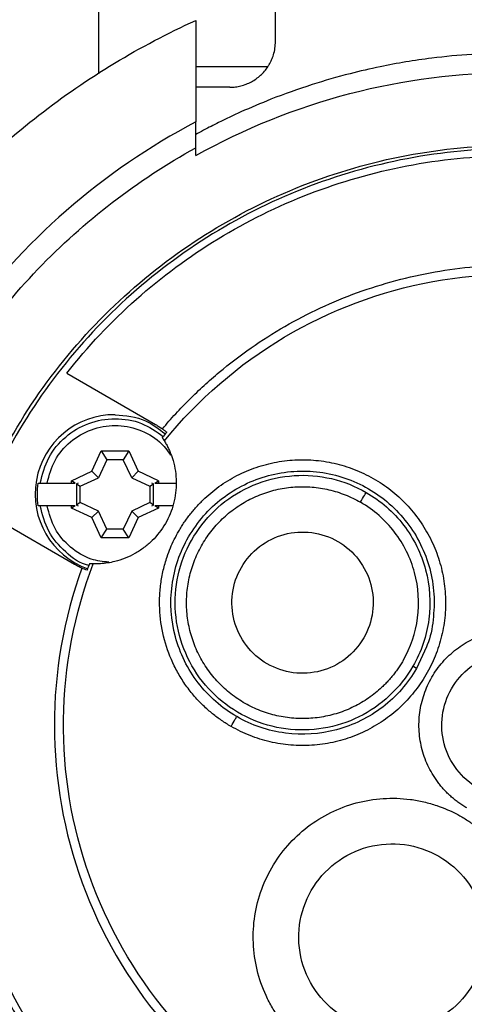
# Model space of a CAD drawing. Header units: inches. Extents: x 0 to 22, y 0 to 17.
# Tile 5 of 20: x 1.1 to 1.9, y 8.9 to 10.6. Entities that reach past the tile are written whole.
import ezdxf

# ---------------------------------------------------------------- set-up
doc = ezdxf.new("R2010")
doc.units = ezdxf.units.IN
doc.header["$LTSCALE"] = 2
doc.header["$MEASUREMENT"] = 0
doc.linetypes.add('SLD-Solid', pattern=[0])
doc.layers.add('DIMENSIONS', color=140, linetype='SLD-Solid', lineweight=25)
doc.styles.add('SLDTEXTSTYLE0', font='GOTHIC.TTF', dxfattribs={"width": 0.913})
doc.dimstyles.new('SLDDIMSTYLE0', dxfattribs={"dimtxt": 0.25, "dimasz": 0.3, "dimexe": 0, "dimexo": 0.0625, "dimgap": 0.0625, "dimtad": 0, "dimtih": 1, "dimtoh": 1, "dimrnd": 1e-09, "dimzin": 12, "dimdsep": 46, "dimtxsty": 'SLDTEXTSTYLE0', "dimsah": 1, "dimcen": 0, "dimadec": 0, "dimazin": 3, "dimtfac": 1, "dimtofl": 0, "dimtmove": 0, "dimatfit": 3, "dimfxl": 0, "dimfrac": 2, "dimtolj": 1, "dimtzin": 12, "dimarcsym": 0})

# ---------------------------------------------------------------- blocks, each defined once
blk = doc.blocks.new('_D')
at = {"layer": 'DIMENSIONS'}
for p, q in [((2.6453, 8.174), (3.2462, 7.1098)), ((3.2462, 7.1098), (3.7462, 7.1098)), ((3.9347, 7.1098), (3.8585, 7.1098)), ((3.8585, 7.1098), (3.8585, 6.713)), ((4.5812, 7.1098), (4.6574, 7.1098)), ((4.6574, 7.1098), (4.6574, 6.713)), ((3.8585, 6.713), (3.9347, 6.713)), ((4.6574, 6.713), (4.5812, 6.713))]:
    blk.add_line(p, q, dxfattribs=at)
blk.add_solid([(2.6453, 8.174), (2.7405, 7.8833), (2.845, 7.9423)], dxfattribs=at)
at = {"layer": 'DIMENSIONS', "char_height": 0.25, "attachment_point": 1, "style": 'SLDTEXTSTYLE0'}
for s, insert in [('%%c', (3.7462, 7.4799)), ('2.67', (4.1232, 7.4799)), ('67.9', (3.9347, 7.0323))]:
    blk.add_mtext(s, dxfattribs=dict(at, insert=insert))

msp = doc.modelspace()

# ---------------------------------------------------------------- linework, layer by layer
for p, q in [((1.2696, 10.4631), (1.2696, 10.8733)), ((1.5747, 10.519), (1.5747, 10.6095)), ((1.4369, 10.5555), (1.4369, 10.3803)), ((1.5616, 10.4755), (1.4369, 10.4755)), ((1.4959, 10.4402), (1.4369, 10.4402)), ((1.4369, 10.322), (1.4369, 10.3355)), ((1.2142, 9.9461), (1.3675, 9.8575)), ((1.2575, 9.7766), (1.2738, 9.8117)), ((1.2738, 9.8117), (1.3214, 9.8117)), ((1.2738, 9.8117), (1.2834, 9.7966)), ((1.3214, 9.8117), (1.3118, 9.7966)), ((1.3214, 9.8117), (1.3377, 9.7766)), ((1.2834, 9.7966), (1.2689, 9.7653)), ((1.3118, 9.7966), (1.2834, 9.7966)), ((1.3264, 9.7653), (1.3118, 9.7966)), ((1.2225, 9.7603), (1.2575, 9.7766)), ((1.2689, 9.7653), (1.2575, 9.7766)), ((1.3377, 9.7766), (1.3264, 9.7653)), ((1.3728, 9.7603), (1.3377, 9.7766)), ((1.1802, 9.7562), (1.2225, 9.7562)), ((1.2225, 9.7562), (1.2225, 9.7603)), ((1.2289, 9.7562), (1.2225, 9.7603)), ((1.2225, 9.7562), (1.2289, 9.7562)), ((1.2339, 9.7562), (1.231, 9.7548)), ((1.231, 9.7548), (1.2375, 9.7507)), ((1.231, 9.7548), (1.231, 9.7181)), ((1.2375, 9.7507), (1.2689, 9.7653)), ((1.2375, 9.7223), (1.2375, 9.7507)), ((1.3264, 9.7653), (1.3578, 9.7507)), ((1.3578, 9.7507), (1.3642, 9.7548)), ((1.3578, 9.7507), (1.3578, 9.7223)), ((1.3642, 9.7548), (1.3614, 9.7562)), ((1.3642, 9.7181), (1.3642, 9.7548)), ((1.3663, 9.7562), (1.3728, 9.7603)), ((1.3663, 9.7562), (1.3728, 9.7562)), ((1.3728, 9.7603), (1.3728, 9.7562)), ((1.3728, 9.7562), (1.4031, 9.7562)), ((1.2225, 9.7168), (1.1802, 9.7168)), ((1.2225, 9.7127), (1.2225, 9.7168)), ((1.2289, 9.7168), (1.2225, 9.7127)), ((1.2289, 9.7168), (1.2225, 9.7168)), ((1.2375, 9.7223), (1.231, 9.7181)), ((1.231, 9.7181), (1.2339, 9.7168)), ((1.2689, 9.7077), (1.2375, 9.7223)), ((1.3578, 9.7223), (1.3264, 9.7077)), ((1.3642, 9.7181), (1.3578, 9.7223)), ((1.3614, 9.7168), (1.3642, 9.7181)), ((1.3728, 9.7127), (1.3663, 9.7168)), ((1.3728, 9.7168), (1.3663, 9.7168)), ((1.3728, 9.7168), (1.3728, 9.7127)), ((1.3971, 9.7168), (1.3728, 9.7168)), ((1.2277, 9.6155), (1.0744, 9.704)), ((1.2575, 9.6964), (1.2225, 9.7127)), ((1.2575, 9.6964), (1.2689, 9.7077)), ((1.2834, 9.6764), (1.2689, 9.7077)), ((1.3264, 9.7077), (1.3118, 9.6764)), ((1.3264, 9.7077), (1.3377, 9.6964)), ((1.3728, 9.7127), (1.3377, 9.6964)), ((1.2738, 9.6613), (1.2575, 9.6964)), ((1.3377, 9.6964), (1.3214, 9.6613)), ((1.2738, 9.6613), (1.2834, 9.6764)), ((1.3118, 9.6764), (1.2834, 9.6764)), ((1.3214, 9.6613), (1.3118, 9.6764)), ((1.3214, 9.6613), (1.2738, 9.6613)), ((1.8355, 9.4734), (1.8184, 9.4358)), ((1.8184, 9.4358), (1.8121, 9.4395))]:
    msp.add_line(p, q)
msp.add_arc((1.2967, 9.7372), 0.1371, 89.6104, 250.456)
for points, knots in [([(1.0121, 8.4246), (0.9399, 8.5018), (0.8768, 8.5876), (0.7727, 8.7716), (0.7316, 8.8698), (0.6737, 9.0731), (0.6568, 9.1782), (0.6483, 9.3894), (0.6566, 9.4955), (0.6979, 9.7028), (0.7309, 9.804), (0.8198, 9.9958), (0.8757, 10.0864), (1.0072, 10.252), (1.0828, 10.3269), (1.2495, 10.4569), (1.3406, 10.512), (1.4369, 10.5555)], [0, 0, 0, 0, 0.125, 0.125, 0.25, 0.25, 0.375, 0.375, 0.5, 0.5, 0.625, 0.625, 0.75, 0.75, 0.875, 0.875, 1, 1, 1, 1]), ([(1.5616, 10.4755), (1.5624, 10.4769), (1.5641, 10.4795), (1.5663, 10.4835), (1.5682, 10.4877), (1.5699, 10.4919), (1.5721, 10.4985), (1.5742, 10.5076), (1.5745, 10.5152), (1.5747, 10.519)], [0, 0, 0, 0, 0.093258, 0.188202, 0.284955, 0.383635, 0.484355, 0.740079, 1, 1, 1, 1]), ([(2.5392, 10.3584), (2.5338, 10.3614), (2.5231, 10.3672), (2.507, 10.3754), (2.4913, 10.3832), (2.476, 10.3906), (2.461, 10.3975), (2.4465, 10.4039), (2.4324, 10.41), (2.4186, 10.4156), (2.4054, 10.4209), (2.3925, 10.4258), (2.3802, 10.4304), (2.3682, 10.4346), (2.3568, 10.4386), (2.3458, 10.4423), (2.3353, 10.4456), (2.3253, 10.4488), (2.3157, 10.4517), (2.3067, 10.4543), (2.2982, 10.4567), (2.2901, 10.459), (2.2826, 10.461), (2.2756, 10.4628), (2.2691, 10.4645), (2.2631, 10.466), (2.2576, 10.4673), (2.2527, 10.4685), (2.2483, 10.4695), (2.2444, 10.4704), (2.241, 10.4712), (2.2381, 10.4719), (2.2358, 10.4724), (2.234, 10.4728), (2.1874, 10.4829), (2.1058, 10.4956), (1.9983, 10.5006), (1.9152, 10.4979), (1.8374, 10.4904), (1.7671, 10.4787), (1.6983, 10.4628), (1.6349, 10.4445), (1.5721, 10.4221), (1.5188, 10.3995), (1.4804, 10.3813), (1.4545, 10.368), (1.4415, 10.3609), (1.4369, 10.3584)], [0, 0, 0, 0, 0.017249, 0.033906, 0.04998, 0.06548, 0.080416, 0.094795, 0.108626, 0.121915, 0.13467, 0.146898, 0.158603, 0.169793, 0.180473, 0.190646, 0.200319, 0.209495, 0.218178, 0.226371, 0.234079, 0.241303, 0.248047, 0.254313, 0.260103, 0.26542, 0.270265, 0.27464, 0.278545, 0.281983, 0.284954, 0.28746, 0.2895, 0.291077, 0.292189, 0.412014, 0.499958, 0.562223, 0.620641, 0.69725, 0.743156, 0.802595, 0.869168, 0.919683, 0.958589, 0.985465, 1, 1, 1, 1]), ([(1.4369, 10.322), (1.5206, 10.3689), (1.6104, 10.405), (1.7961, 10.4535), (1.8921, 10.4658), (2.084, 10.4658), (2.18, 10.4535), (2.3657, 10.405), (2.4555, 10.3689), (2.5392, 10.322)], [0, 0, 0, 0, 0.25, 0.25, 0.5, 0.5, 0.75, 0.75, 1, 1, 1, 1]), ([(1.4959, 10.4402), (1.4976, 10.4403), (1.5008, 10.4403), (1.5056, 10.4408), (1.5104, 10.4415), (1.5167, 10.4429), (1.5245, 10.4454), (1.5333, 10.4494), (1.5416, 10.4546), (1.5491, 10.4607), (1.556, 10.4676), (1.5597, 10.4729), (1.5616, 10.4755)], [0, 0, 0, 0, 0.062589, 0.124974, 0.187394, 0.250088, 0.374933, 0.500058, 0.624903, 0.750029, 0.874944, 1, 1, 1, 1]), ([(1.4369, 10.3803), (1.3568, 10.3379), (1.2816, 10.2863), (1.145, 10.1673), (1.0836, 10.0998), (0.9779, 9.9527), (0.9335, 9.8731), (0.8641, 9.7057), (0.8391, 9.618), (0.8098, 9.4392), (0.8055, 9.3481), (0.8178, 9.1674), (0.8344, 9.0777), (0.8877, 8.9045), (0.9244, 8.8211), (1.0158, 8.6646), (1.0705, 8.5917), (1.1329, 8.526)], [0, 0, 0, 0, 0.125, 0.125, 0.25, 0.25, 0.375, 0.375, 0.5, 0.5, 0.625, 0.625, 0.75, 0.75, 0.875, 0.875, 1, 1, 1, 1]), ([(1.4369, 10.3355), (1.4369, 10.3429), (1.4369, 10.3578), (1.4369, 10.3727), (1.4369, 10.3803)], [0, 0, 0, 0, 0.495575, 1, 1, 1, 1]), ([(1.7467, 8.224), (1.6342, 8.2483), (1.5255, 8.2899), (1.3253, 8.4035), (1.2339, 8.4756), (1.0767, 8.6437), (1.011, 8.7398), (0.9112, 8.9472), (0.8771, 9.0585), (0.8437, 9.2863), (0.8443, 9.4027), (0.8804, 9.63), (0.9157, 9.7409), (1.018, 9.9472), (1.0848, 10.0425), (1.2439, 10.2088), (1.3361, 10.2798), (1.4369, 10.3355)], [0, 0, 0, 0, 0.125, 0.125, 0.25, 0.25, 0.375, 0.375, 0.5, 0.5, 0.625, 0.625, 0.75, 0.75, 0.875, 0.875, 1, 1, 1, 1]), ([(1.8463, 8.346), (1.8401, 8.3469), (1.8277, 8.3487), (1.8092, 8.3519), (1.7907, 8.3555), (1.7724, 8.3593), (1.7541, 8.3635), (1.7359, 8.3681), (1.7178, 8.373), (1.6997, 8.3782), (1.6818, 8.3838), (1.6402, 8.3976), (1.576, 8.4229), (1.4922, 8.4655), (1.4127, 8.5158), (1.3136, 8.5923), (1.2037, 8.705), (1.0995, 8.8622), (1.0264, 9.0362), (0.987, 9.2207), (0.9827, 9.4093), (1.0137, 9.5955), (1.0788, 9.7726), (1.1757, 9.9344), (1.3011, 10.0754), (1.4506, 10.1905), (1.6189, 10.2757), (1.8002, 10.3281), (1.9881, 10.3457), (2.1759, 10.3281), (2.3572, 10.2757), (2.5255, 10.1905), (2.675, 10.0754), (2.8004, 9.9344), (2.8974, 9.7726), (2.9624, 9.5955), (2.9934, 9.4093), (2.9891, 9.2207), (2.9497, 9.0362), (2.8766, 8.8622), (2.7724, 8.705), (2.6626, 8.5923), (2.5634, 8.5158), (2.4839, 8.4655), (2.4001, 8.4229), (2.3301, 8.3953), (2.2765, 8.3781), (2.2403, 8.3679), (2.2038, 8.3592), (2.167, 8.3517), (2.1422, 8.3479), (2.1298, 8.346)], [0, 0, 0, 0, 0.0031351, 0.0062659, 0.0093935, 0.0125189, 0.0156433, 0.0187678, 0.0218934, 0.0250213, 0.0281526, 0.0312884, 0.0469253, 0.0625658, 0.0782027, 0.0938432, 0.125086, 0.1563289, 0.1875718, 0.2188147, 0.2500576, 0.2813005, 0.3125434, 0.3437862, 0.3750291, 0.406272, 0.4375149, 0.4687578, 0.5000007, 0.5312436, 0.5624864, 0.5937293, 0.6249722, 0.6562151, 0.687458, 0.7187009, 0.7499438, 0.7811867, 0.8124295, 0.8436724, 0.8749153, 0.9061582, 0.9217951, 0.9374356, 0.9530725, 0.968713, 0.9749786, 0.9812313, 0.9874799, 0.9937332, 1, 1, 1, 1]), ([(2.1261, 8.3511), (2.1322, 8.352), (2.1446, 8.3538), (2.1631, 8.3569), (2.1814, 8.3604), (2.1997, 8.3642), (2.2179, 8.3683), (2.2361, 8.3728), (2.2541, 8.3776), (2.2721, 8.3828), (2.29, 8.3883), (2.3314, 8.4019), (2.3954, 8.4269), (2.4789, 8.4691), (2.5582, 8.5189), (2.657, 8.5949), (2.7667, 8.7068), (2.8707, 8.8631), (2.9438, 9.0361), (2.9833, 9.2197), (2.9879, 9.4075), (2.9574, 9.5928), (2.8928, 9.7691), (2.7964, 9.9303), (2.6717, 10.0708), (2.523, 10.1854), (2.3555, 10.2704), (2.175, 10.3225), (1.9881, 10.3401), (1.8011, 10.3225), (1.6207, 10.2704), (1.4531, 10.1854), (1.3044, 10.0708), (1.1797, 9.9303), (1.0833, 9.7691), (1.0188, 9.5928), (0.9882, 9.4075), (0.9928, 9.2197), (1.0323, 9.0361), (1.1054, 8.8631), (1.2095, 8.7068), (1.3191, 8.5949), (1.4179, 8.5189), (1.4972, 8.4691), (1.5807, 8.4269), (1.6505, 8.3996), (1.704, 8.3826), (1.74, 8.3726), (1.7764, 8.364), (1.813, 8.3567), (1.8377, 8.353), (1.85, 8.3511)], [0, 0, 0, 0, 0.003135, 0.006266, 0.009394, 0.012519, 0.015643, 0.018768, 0.021893, 0.025021, 0.028153, 0.031288, 0.046925, 0.062566, 0.078203, 0.093843, 0.125086, 0.156329, 0.187572, 0.218815, 0.250058, 0.281301, 0.312543, 0.343786, 0.375029, 0.406272, 0.437515, 0.468758, 0.500001, 0.531244, 0.562486, 0.593729, 0.624972, 0.656215, 0.687458, 0.718701, 0.749944, 0.781187, 0.812429, 0.843672, 0.874915, 0.906158, 0.921795, 0.937435, 0.953072, 0.968713, 0.974979, 0.981231, 0.98748, 0.993733, 1, 1, 1, 1]), ([(1.2142, 9.9461), (1.2504, 9.9921), (1.2907, 10.0349), (1.3783, 10.1127), (1.4256, 10.1477), (1.5256, 10.2087), (1.5783, 10.2347), (1.6876, 10.277), (1.7441, 10.2932), (1.8591, 10.3154), (1.9177, 10.3213), (2.0348, 10.3228), (2.0934, 10.3182), (2.209, 10.2988), (2.2659, 10.2839), (2.3761, 10.2443), (2.4295, 10.2195), (2.5309, 10.161), (2.579, 10.1271), (2.6685, 10.0515), (2.7098, 10.0096), (2.7844, 9.9193), (2.8176, 9.8708), (2.875, 9.7686), (2.8991, 9.715), (2.9374, 9.6043), (2.9516, 9.5472), (2.9696, 9.4315), (2.9734, 9.3728), (2.9706, 9.2557), (2.964, 9.1972), (2.9404, 9.0825), (2.9235, 9.0261), (2.9017, 8.9718)], [0, 0, 0, 0, 0.0625, 0.0625, 0.125, 0.125, 0.1875, 0.1875, 0.25, 0.25, 0.3125, 0.3125, 0.375, 0.375, 0.4375, 0.4375, 0.5, 0.5, 0.5625, 0.5625, 0.625, 0.625, 0.6875, 0.6875, 0.75, 0.75, 0.8125, 0.8125, 0.875, 0.875, 0.9375, 0.9375, 1, 1, 1, 1]), ([(1.3795, 9.8498), (1.3832, 9.8542), (1.3907, 9.863), (1.4023, 9.8759), (1.4142, 9.8885), (1.4263, 9.9009), (1.4387, 9.913), (1.4513, 9.9248), (1.4643, 9.9364), (1.4906, 9.9589), (1.532, 9.9906), (1.5905, 10.0278), (1.6521, 10.0598), (1.7376, 10.0951), (1.8497, 10.1251), (1.9884, 10.1372), (2.1271, 10.125), (2.2616, 10.0889), (2.3877, 10.0301), (2.5018, 9.9503), (2.6002, 9.8518), (2.6801, 9.7378), (2.739, 9.6117), (2.7691, 9.4996), (2.7813, 9.4079), (2.7843, 9.3386), (2.7814, 9.2693), (2.7739, 9.2119), (2.7649, 9.1665), (2.7567, 9.1328), (2.7471, 9.0995), (2.7395, 9.0777), (2.7357, 9.0668)], [0, 0, 0, 0, 0.007831, 0.015651, 0.023465, 0.031274, 0.039084, 0.046899, 0.05472, 0.062554, 0.093816, 0.125089, 0.156352, 0.187624, 0.2501, 0.312575, 0.375051, 0.437526, 0.500002, 0.562477, 0.624953, 0.687428, 0.749904, 0.81238, 0.843642, 0.874915, 0.906177, 0.93745, 0.953101, 0.968723, 0.984346, 1, 1, 1, 1]), ([(1.3828, 9.8291), (1.4406, 9.9003), (1.5111, 9.9613), (1.6689, 10.055), (1.7562, 10.0877), (1.9366, 10.1211), (2.0298, 10.1217), (2.2107, 10.0905), (2.2983, 10.0588), (2.4573, 9.9671), (2.5286, 9.907), (2.646, 9.766), (2.6921, 9.685), (2.7534, 9.512), (2.7687, 9.42), (2.7664, 9.2365), (2.7489, 9.145), (2.7161, 9.0593)], [0, 0, 0, 0, 0.125, 0.125, 0.25, 0.25, 0.375, 0.375, 0.5, 0.5, 0.625, 0.625, 0.75, 0.75, 0.875, 0.875, 1, 1, 1, 1]), ([(1.2976, 9.8743), (1.316, 9.8726), (1.3483, 9.8697), (1.3735, 9.8497), (1.3845, 9.841)], [0, 0, 0, 0, 0.5672939, 1, 1, 1, 1]), ([(1.1683, 9.7562), (1.1722, 9.7712), (1.18, 9.8014), (1.2107, 9.8378), (1.2512, 9.8618), (1.2975, 9.8699), (1.3438, 9.8625), (1.3688, 9.8453), (1.381, 9.8368)], [0, 0, 0, 0, 0.168002, 0.336005, 0.504007, 0.672009, 0.840011, 1, 1, 1, 1]), ([(1.1802, 9.7562), (1.1839, 9.7697), (1.1913, 9.7967), (1.2193, 9.8292), (1.2558, 9.8506), (1.2977, 9.8581), (1.3392, 9.8504), (1.3736, 9.8319), (1.3877, 9.8124), (1.3937, 9.8043)], [0, 0, 0, 0, 0.148791, 0.297582, 0.446372, 0.595163, 0.743954, 0.892745, 1, 1, 1, 1]), ([(1.3795, 9.8498), (1.3807, 9.8489), (1.3833, 9.847), (1.3857, 9.845), (1.3869, 9.844)], [0, 0, 0, 0, 0.501153, 1, 1, 1, 1]), ([(1.3828, 9.8291), (1.384, 9.8269), (1.3866, 9.8226), (1.3899, 9.8159), (1.393, 9.8091), (1.3956, 9.8021), (1.399, 9.7914), (1.4022, 9.7767), (1.4037, 9.758), (1.4027, 9.7392), (1.398, 9.7146), (1.386, 9.6854), (1.3667, 9.6605), (1.3478, 9.6442), (1.3321, 9.6339), (1.3151, 9.6258), (1.2992, 9.6207), (1.2849, 9.6179), (1.2725, 9.6165), (1.2642, 9.6165), (1.26, 9.6165)], [0, 0, 0, 0, 0.025087, 0.050072, 0.075026, 0.100022, 0.125133, 0.187624, 0.250187, 0.312678, 0.375242, 0.500013, 0.624784, 0.687275, 0.749839, 0.812329, 0.874893, 0.916635, 0.958226, 1, 1, 1, 1]), ([(1.3792, 9.8347), (1.3798, 9.8337), (1.381, 9.8319), (1.3822, 9.83), (1.3828, 9.8291)], [0, 0, 0, 0, 0.502955, 1, 1, 1, 1]), ([(1.4076, 9.673), (1.4091, 9.6756), (1.4122, 9.6809), (1.4172, 9.6885), (1.4225, 9.6959), (1.428, 9.7031), (1.4337, 9.7101), (1.4398, 9.7169), (1.4461, 9.7235), (1.4591, 9.7361), (1.4804, 9.7534), (1.5119, 9.7718), (1.5457, 9.7855), (1.5811, 9.7941), (1.6175, 9.7974), (1.6539, 9.7953), (1.6896, 9.7879), (1.7238, 9.7753), (1.7559, 9.7579), (1.785, 9.7359), (1.8106, 9.7099), (1.832, 9.6804), (1.849, 9.6481), (1.861, 9.6137), (1.8679, 9.5778), (1.8693, 9.5414), (1.8655, 9.5051), (1.8563, 9.4698), (1.8421, 9.4362), (1.823, 9.4051), (1.7997, 9.3771), (1.7725, 9.3528), (1.742, 9.3328), (1.7089, 9.3175), (1.6739, 9.3071), (1.6378, 9.3021), (1.6013, 9.3024), (1.5712, 9.3071), (1.5478, 9.3135), (1.5307, 9.3195), (1.514, 9.3268), (1.5033, 9.3326), (1.498, 9.3356)], [0, 0, 0, 0, 0.007854, 0.015676, 0.023477, 0.031269, 0.039061, 0.046864, 0.054689, 0.062547, 0.093785, 0.125041, 0.156279, 0.187535, 0.218773, 0.250029, 0.281267, 0.312523, 0.343761, 0.375017, 0.406255, 0.437511, 0.468749, 0.500005, 0.531243, 0.562499, 0.593737, 0.624993, 0.656231, 0.687487, 0.718725, 0.749981, 0.781219, 0.812475, 0.843713, 0.874969, 0.906207, 0.937463, 0.953137, 0.968727, 0.98432, 1, 1, 1, 1]), ([(1.8121, 9.4395), (1.8013, 9.4208), (1.7877, 9.4037), (1.7562, 9.3741), (1.7382, 9.3617), (1.6995, 9.3426), (1.6787, 9.3359), (1.6361, 9.3289), (1.6142, 9.3285), (1.5714, 9.3341), (1.5504, 9.3401), (1.511, 9.358), (1.4927, 9.3698), (1.4602, 9.3983), (1.4461, 9.4149), (1.4233, 9.4516), (1.4146, 9.4717), (1.4034, 9.5134), (1.4009, 9.5351), (1.4023, 9.5783), (1.4062, 9.5998), (1.4201, 9.6407), (1.4301, 9.6601), (1.4553, 9.6952), (1.4704, 9.7109), (1.5047, 9.7372), (1.5238, 9.7478), (1.5642, 9.763), (1.5856, 9.7676), (1.6287, 9.7705), (1.6505, 9.7687), (1.6925, 9.7589), (1.7128, 9.7508), (1.7315, 9.74)], [0, 0, 0, 0, 0.0625, 0.0625, 0.125, 0.125, 0.1875, 0.1875, 0.25, 0.25, 0.3125, 0.3125, 0.375, 0.375, 0.4375, 0.4375, 0.5, 0.5, 0.5625, 0.5625, 0.625, 0.625, 0.6875, 0.6875, 0.75, 0.75, 0.8125, 0.8125, 0.875, 0.875, 0.9375, 0.9375, 1, 1, 1, 1]), ([(1.4246, 9.6632), (1.4328, 9.6756), (1.4491, 9.7006), (1.4823, 9.731), (1.5203, 9.7547), (1.5623, 9.7705), (1.6066, 9.7778), (1.6514, 9.7764), (1.6951, 9.7662), (1.7359, 9.7477), (1.7724, 9.7215), (1.8031, 9.6888), (1.8268, 9.6507), (1.8425, 9.6087), (1.85, 9.5644), (1.8479, 9.5198), (1.8426, 9.4889), (1.8359, 9.4744), (1.8355, 9.4734)], [0, 0, 0, 0, 0.066338, 0.132675, 0.199013, 0.26535, 0.331688, 0.398025, 0.464363, 0.530701, 0.597038, 0.663376, 0.729713, 0.796051, 0.862389, 0.928726, 0.995064, 1, 1, 1, 1]), ([(1.1683, 9.7562), (1.1684, 9.7562), (1.1686, 9.7562), (1.1695, 9.7562), (1.1708, 9.7562), (1.1725, 9.7562), (1.1748, 9.7562), (1.1774, 9.7562), (1.1792, 9.7562), (1.1802, 9.7562)], [0, 0, 0, 0, 0.122533, 0.251724, 0.387667, 0.530433, 0.680066, 0.836587, 1, 1, 1, 1]), ([(1.7951, 9.4493), (1.7936, 9.4469), (1.7908, 9.442), (1.7861, 9.435), (1.7811, 9.4282), (1.7759, 9.4216), (1.7704, 9.4152), (1.7646, 9.4091), (1.7535, 9.3983), (1.736, 9.3841), (1.7105, 9.3691), (1.6831, 9.358), (1.6543, 9.3511), (1.6248, 9.3484), (1.5953, 9.3501), (1.5663, 9.3561), (1.5385, 9.3663), (1.5125, 9.3804), (1.4889, 9.3983), (1.4682, 9.4194), (1.4508, 9.4433), (1.437, 9.4695), (1.4273, 9.4974), (1.4217, 9.5265), (1.4205, 9.5561), (1.4236, 9.5855), (1.4311, 9.6141), (1.4426, 9.6414), (1.4581, 9.6666), (1.477, 9.6894), (1.4991, 9.709), (1.5238, 9.7253), (1.5507, 9.7377), (1.5791, 9.7461), (1.6084, 9.7502), (1.638, 9.7499), (1.6623, 9.7461), (1.6813, 9.7409), (1.6952, 9.736), (1.7088, 9.7301), (1.7174, 9.7254), (1.7217, 9.723)], [0, 0, 0, 0, 0.008972, 0.017905, 0.026816, 0.035719, 0.044631, 0.053568, 0.062546, 0.093781, 0.12504, 0.156276, 0.187534, 0.21877, 0.250028, 0.281264, 0.312522, 0.343758, 0.375016, 0.406252, 0.437511, 0.468746, 0.500005, 0.53124, 0.562499, 0.593734, 0.624993, 0.656228, 0.687487, 0.718722, 0.749981, 0.781216, 0.812475, 0.843711, 0.874969, 0.906205, 0.937463, 0.953136, 0.968726, 0.984319, 1, 1, 1, 1]), ([(1.7217, 9.723), (1.7242, 9.7273), (1.7267, 9.7316), (1.7303, 9.7379), (1.7314, 9.7398), (1.7315, 9.74)], [0, 0, 0, 0, 0.5, 0.5, 1, 1, 1, 1]), ([(1.7315, 9.74), (1.7565, 9.7256), (1.7786, 9.7063), (1.8136, 9.6606), (1.8266, 9.6343), (1.8415, 9.5786), (1.8434, 9.5493), (1.8359, 9.4922), (1.8265, 9.4644), (1.8121, 9.4395)], [0, 0, 0, 0, 0.25, 0.25, 0.5, 0.5, 0.75, 0.75, 1, 1, 1, 1]), ([(1.1802, 9.7168), (1.1795, 9.7168), (1.178, 9.7168), (1.1759, 9.7168), (1.174, 9.7168), (1.1723, 9.7168), (1.1709, 9.7168), (1.1699, 9.7168), (1.1691, 9.7168), (1.1685, 9.7168), (1.1684, 9.7168), (1.1683, 9.7168)], [0, 0, 0, 0, 0.127718, 0.25126, 0.370627, 0.485822, 0.596859, 0.703761, 0.806556, 0.905286, 1, 1, 1, 1]), ([(1.2523, 9.6138), (1.2522, 9.6138), (1.237, 9.6165), (1.2111, 9.6364), (1.18, 9.6713), (1.1722, 9.7016), (1.1683, 9.7168)], [0, 0, 0, 0, 0.000941, 0.333961, 0.66698, 1, 1, 1, 1]), ([(1.2867, 9.6194), (1.2765, 9.6205), (1.2524, 9.6232), (1.2193, 9.6441), (1.1913, 9.6762), (1.1839, 9.7033), (1.1802, 9.7168)], [0, 0, 0, 0, 0.196502, 0.464335, 0.732167, 1, 1, 1, 1]), ([(1.7951, 9.4493), (1.8082, 9.472), (1.8168, 9.4973), (1.8236, 9.5493), (1.8219, 9.576), (1.8083, 9.6267), (1.7965, 9.6507), (1.7645, 9.6923), (1.7444, 9.7099), (1.7217, 9.723)], [0, 0, 0, 0, 0.25, 0.25, 0.5, 0.5, 0.75, 0.75, 1, 1, 1, 1]), ([(1.8621, 8.3617), (1.7879, 8.3713), (1.7148, 8.3894), (1.5747, 8.4415), (1.5076, 8.4756), (1.3828, 8.5581), (1.3251, 8.6065), (1.2222, 8.7151), (1.177, 8.7752), (1.1013, 8.9042), (1.0709, 8.9731), (1.0263, 9.1158), (1.0121, 9.1898), (1.001, 9.3389), (1.0039, 9.4141), (1.0267, 9.562), (1.0466, 9.6346), (1.0744, 9.704)], [0, 0, 0, 0, 0.125, 0.125, 0.25, 0.25, 0.375, 0.375, 0.5, 0.5, 0.625, 0.625, 0.75, 0.75, 0.875, 0.875, 1, 1, 1, 1]), ([(1.498, 9.3356), (1.4952, 9.3372), (1.4897, 9.3405), (1.4816, 9.3459), (1.4737, 9.3515), (1.466, 9.3575), (1.4549, 9.3668), (1.4409, 9.3803), (1.4252, 9.3989), (1.4114, 9.4188), (1.3957, 9.4471), (1.3814, 9.4851), (1.3748, 9.5252), (1.3742, 9.5576), (1.3762, 9.5818), (1.3806, 9.6057), (1.3865, 9.6264), (1.3931, 9.6441), (1.3998, 9.6588), (1.405, 9.6683), (1.4076, 9.673)], [0, 0, 0, 0, 0.025044, 0.050034, 0.07501, 0.100009, 0.125071, 0.187558, 0.2501, 0.312587, 0.375129, 0.500007, 0.624885, 0.687371, 0.749914, 0.8124, 0.874943, 0.916646, 0.958272, 1, 1, 1, 1]), ([(1.5158, 9.6105), (1.5238, 9.6243), (1.5346, 9.6366), (1.5599, 9.656), (1.5745, 9.6632), (1.6054, 9.6715), (1.6216, 9.6726), (1.6533, 9.6684), (1.6687, 9.6632), (1.6964, 9.6472), (1.7086, 9.6365), (1.7281, 9.6111), (1.7353, 9.5965), (1.7436, 9.5656), (1.7446, 9.5494), (1.7404, 9.5177), (1.7352, 9.5023), (1.7272, 9.4885)], [0, 0, 0, 0, 0.125, 0.125, 0.25, 0.25, 0.375, 0.375, 0.5, 0.5, 0.625, 0.625, 0.75, 0.75, 0.875, 0.875, 1, 1, 1, 1]), ([(1.5078, 9.3526), (1.4821, 9.3675), (1.4593, 9.3875), (1.423, 9.4347), (1.4096, 9.4619), (1.3942, 9.5194), (1.3922, 9.5497), (1.4, 9.6087), (1.4097, 9.6374), (1.4246, 9.6632)], [0, 0, 0, 0, 0.25, 0.25, 0.5, 0.5, 0.75, 0.75, 1, 1, 1, 1]), ([(2.5933, 8.8467), (2.5355, 8.7754), (2.465, 8.7145), (2.3072, 8.6208), (2.2199, 8.588), (2.0395, 8.5546), (1.9463, 8.5541), (1.7654, 8.5852), (1.6778, 8.6169), (1.5188, 8.7087), (1.4476, 8.7687), (1.3302, 8.9098), (1.2841, 8.9908), (1.2227, 9.1638), (1.2075, 9.2557), (1.2097, 9.4392), (1.2272, 9.5308), (1.26, 9.6165)], [0, 0, 0, 0, 0.125, 0.125, 0.25, 0.25, 0.375, 0.375, 0.5, 0.5, 0.625, 0.625, 0.75, 0.75, 0.875, 0.875, 1, 1, 1, 1]), ([(1.26, 9.6165), (1.2589, 9.6165), (1.2567, 9.6166), (1.2545, 9.6167), (1.2534, 9.6168)], [0, 0, 0, 0, 0.497045, 1, 1, 1, 1]), ([(1.2404, 9.609), (1.2089, 9.5221), (1.1927, 9.4296), (1.1929, 9.2447), (1.2092, 9.1523), (1.2726, 8.9786), (1.3195, 8.8973), (1.4384, 8.7557), (1.5104, 8.6954), (1.6705, 8.6029), (1.7587, 8.5708), (1.9408, 8.5386), (2.0346, 8.5386), (2.2167, 8.5706), (2.305, 8.6026), (2.4652, 8.6949), (2.5371, 8.7552), (2.5967, 8.8259)], [0, 0, 0, 0, 0.125, 0.125, 0.25, 0.25, 0.375, 0.375, 0.5, 0.5, 0.625, 0.625, 0.75, 0.75, 0.875, 0.875, 1, 1, 1, 1]), ([(1.2492, 9.6054), (1.2477, 9.606), (1.2448, 9.6071), (1.2419, 9.6083), (1.2404, 9.609)], [0, 0, 0, 0, 0.498847, 1, 1, 1, 1]), ([(1.7272, 9.4885), (1.7192, 9.4746), (1.7085, 9.4624), (1.6832, 9.4429), (1.6685, 9.4357), (1.6377, 9.4275), (1.6214, 9.4264), (1.5898, 9.4306), (1.5743, 9.4358), (1.5467, 9.4518), (1.5344, 9.4625), (1.515, 9.4879), (1.5078, 9.5025), (1.4995, 9.5333), (1.4984, 9.5496), (1.5026, 9.5813), (1.5078, 9.5967), (1.5158, 9.6105)], [0, 0, 0, 0, 0.125, 0.125, 0.25, 0.25, 0.375, 0.375, 0.5, 0.5, 0.625, 0.625, 0.75, 0.75, 0.875, 0.875, 1, 1, 1, 1]), ([(1.9054, 9.1947), (1.903, 9.1961), (1.8984, 9.1989), (1.8916, 9.2034), (1.8852, 9.2083), (1.879, 9.2135), (1.873, 9.219), (1.8674, 9.2247), (1.8619, 9.2308), (1.8518, 9.2435), (1.8387, 9.2642), (1.8273, 9.2948), (1.8219, 9.327), (1.8231, 9.3596), (1.8304, 9.3914), (1.844, 9.4211), (1.8629, 9.4476), (1.8868, 9.4699), (1.9144, 9.4872), (1.945, 9.4986), (1.9772, 9.504), (2.0044, 9.503), (2.0257, 9.4992), (2.0413, 9.4947), (2.0564, 9.4888), (2.066, 9.4836), (2.0707, 9.4811)], [0, 0, 0, 0, 0.015772, 0.031432, 0.047016, 0.062563, 0.078112, 0.0937, 0.109366, 0.125148, 0.187606, 0.250107, 0.312565, 0.375065, 0.437524, 0.500024, 0.562483, 0.624983, 0.687442, 0.749942, 0.812401, 0.874901, 0.906155, 0.937451, 0.968715, 1, 1, 1, 1]), ([(1.9251, 9.2288), (1.9108, 9.237), (1.8981, 9.2481), (1.8781, 9.2743), (1.8706, 9.2893), (1.8621, 9.3212), (1.861, 9.338), (1.8653, 9.3707), (1.8707, 9.3866), (1.8872, 9.4151), (1.8983, 9.4278), (1.9244, 9.4479), (1.9395, 9.4553), (1.9714, 9.4638), (1.9882, 9.4649), (2.0209, 9.4606), (2.0368, 9.4552), (2.051, 9.447)], [0, 0, 0, 0, 0.125, 0.125, 0.25, 0.25, 0.375, 0.375, 0.5, 0.5, 0.625, 0.625, 0.75, 0.75, 0.875, 0.875, 1, 1, 1, 1]), ([(1.8184, 9.4358), (1.8036, 9.41), (1.7836, 9.3872), (1.7363, 9.351), (1.7091, 9.3376), (1.6516, 9.3222), (1.6214, 9.3202), (1.5623, 9.3279), (1.5336, 9.3377), (1.5078, 9.3526)], [0, 0, 0, 0, 0.25, 0.25, 0.5, 0.5, 0.75, 0.75, 1, 1, 1, 1]), ([(1.498, 9.3356), (1.5005, 9.3399), (1.503, 9.3442), (1.5066, 9.3504), (1.5077, 9.3524), (1.5078, 9.3526)], [0, 0, 0, 0, 0.5, 0.5, 1, 1, 1, 1]), ([(1.6564, 8.7634), (1.6537, 8.765), (1.6482, 8.7682), (1.6404, 8.7734), (1.6327, 8.7789), (1.6253, 8.7847), (1.6145, 8.7938), (1.6009, 8.8069), (1.5856, 8.8249), (1.5722, 8.8443), (1.5569, 8.8718), (1.543, 8.9088), (1.5353, 8.9555), (1.5368, 9.0029), (1.5476, 9.049), (1.5671, 9.0922), (1.5947, 9.1307), (1.6293, 9.1631), (1.6695, 9.1881), (1.7139, 9.2048), (1.7529, 9.2112), (1.7843, 9.2118), (1.8078, 9.2098), (1.8311, 9.2056), (1.8512, 9.1998), (1.8684, 9.1934), (1.8828, 9.1869), (1.8919, 9.1819), (1.8965, 9.1793)], [0, 0, 0, 0, 0.012528, 0.025029, 0.037523, 0.050029, 0.062566, 0.093824, 0.125111, 0.156369, 0.187656, 0.250126, 0.312595, 0.375065, 0.437534, 0.500003, 0.562473, 0.624942, 0.687412, 0.749881, 0.812351, 0.843609, 0.874896, 0.906154, 0.937441, 0.958302, 0.979126, 1, 1, 1, 1]), ([(1.8965, 9.1793), (1.8992, 9.1777), (1.9046, 9.1745), (1.9125, 9.1693), (1.9202, 9.1638), (1.9276, 9.158), (1.9384, 9.1489), (1.952, 9.1358), (1.9673, 9.1178), (1.9807, 9.0984), (1.996, 9.0709), (2.0099, 9.0339), (2.0176, 8.9872), (2.0161, 8.9398), (2.0053, 8.8937), (1.9858, 8.8505), (1.9582, 8.812), (1.9236, 8.7796), (1.8833, 8.7546), (1.839, 8.7379), (1.8, 8.7314), (1.7686, 8.7309), (1.7451, 8.7329), (1.7218, 8.7371), (1.7016, 8.7428), (1.6845, 8.7493), (1.6701, 8.7558), (1.661, 8.7608), (1.6564, 8.7634)], [0, 0, 0, 0, 0.012528, 0.025029, 0.037523, 0.050029, 0.062566, 0.093824, 0.125111, 0.156369, 0.187656, 0.250126, 0.312595, 0.375065, 0.437534, 0.500003, 0.562473, 0.624942, 0.687412, 0.749881, 0.812351, 0.843609, 0.874896, 0.906154, 0.937441, 0.958302, 0.979126, 1, 1, 1, 1]), ([(1.6957, 8.8316), (1.6774, 8.8421), (1.6612, 8.8563), (1.6355, 8.8898), (1.626, 8.9092), (1.6151, 8.95), (1.6136, 8.9715), (1.6192, 9.0134), (1.6261, 9.0338), (1.6472, 9.0704), (1.6614, 9.0865), (1.6949, 9.1123), (1.7143, 9.1218), (1.7551, 9.1327), (1.7766, 9.1341), (1.8185, 9.1286), (1.8389, 9.1217), (1.8572, 9.1111)], [0, 0, 0, 0, 0.125, 0.125, 0.25, 0.25, 0.375, 0.375, 0.5, 0.5, 0.625, 0.625, 0.75, 0.75, 0.875, 0.875, 1, 1, 1, 1]), ([(1.8572, 9.1111), (1.8754, 9.1006), (1.8916, 9.0864), (1.9174, 9.0528), (1.9269, 9.0335), (1.9378, 8.9927), (1.9392, 8.9712), (1.9337, 8.9293), (1.9268, 8.9089), (1.9057, 8.8723), (1.8915, 8.8561), (1.8579, 8.8304), (1.8386, 8.8209), (1.7978, 8.81), (1.7763, 8.8086), (1.7344, 8.8141), (1.714, 8.821), (1.6957, 8.8316)], [0, 0, 0, 0, 0.125, 0.125, 0.25, 0.25, 0.375, 0.375, 0.5, 0.5, 0.625, 0.625, 0.75, 0.75, 0.875, 0.875, 1, 1, 1, 1])]:
    msp.add_open_spline(points, degree=3, knots=knots)
for points in [[(1.3675, 9.8575), (1.3695, 9.8563), (1.3736, 9.8539), (1.3775, 9.8512), (1.3795, 9.8498)], [(1.3869, 9.844), (1.3843, 9.8409), (1.3817, 9.8378), (1.3792, 9.8347)], [(1.1649, 9.7168), (1.163, 9.7298), (1.163, 9.7432), (1.1649, 9.7562)], [(1.1649, 9.7562), (1.166, 9.7562), (1.1672, 9.7562), (1.1683, 9.7562)], [(1.1683, 9.7168), (1.1672, 9.7168), (1.166, 9.7168), (1.1649, 9.7168)], [(1.2404, 9.609), (1.2383, 9.61), (1.234, 9.612), (1.2298, 9.6143), (1.2277, 9.6155)], [(1.2534, 9.6168), (1.252, 9.613), (1.2505, 9.6092), (1.2492, 9.6054)]]:
    msp.add_open_spline(points, degree=3)

# ---------------------------------------------------------------- dimensions: what is measured, and where the dimension line sits
at = {"layer": 'DIMENSIONS'}
dim = msp.add_diameter_dim_2p(p1=(1.3308, 10.5017), p2=(2.6453, 8.174), dimstyle='SLDDIMSTYLE0', dxfattribs=at)
dim.commit()
dim.dimension.update_dxf_attribs({"geometry": '_D', "text_midpoint": (4.258, 7.1098), "dimtype": 163})

doc.saveas('drawing.dxf')
